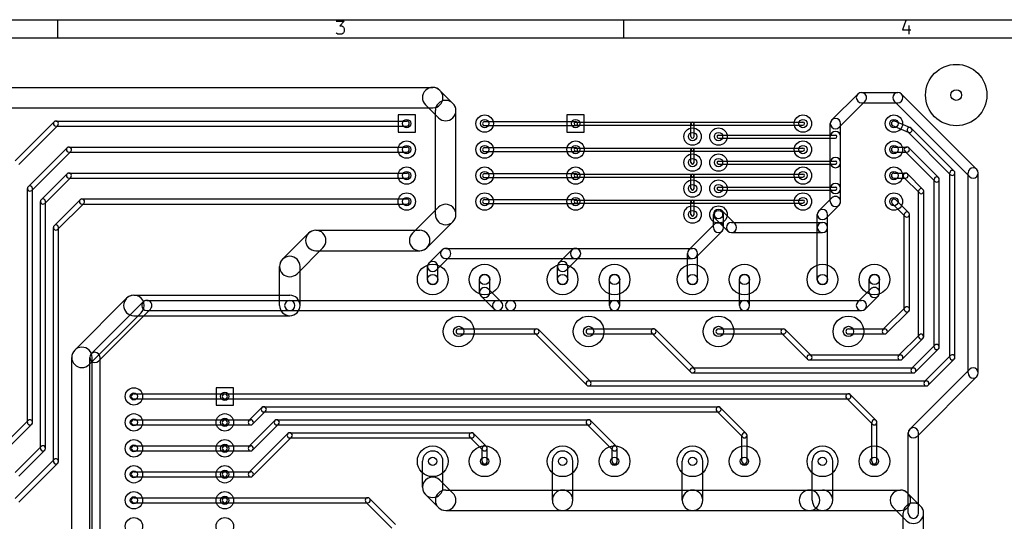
# Model space of a CAD drawing. Extents: x 10 to 287, y -200 to -10.
# Tile 10 of 11: x 117 to 213, y -59 to -10. Entities that reach past the tile are written whole.
import ezdxf

# ---------------------------------------------------------------- set-up
doc = ezdxf.new("R2010")
doc.units = 0
doc.header["$MEASUREMENT"] = 0
doc.layers.add('BLACK', color=250, linetype='CONTINUOUS')
doc.layers.add('WHITE', color=7, linetype='CONTINUOUS')

msp = doc.modelspace()

# ---------------------------------------------------------------- linework, layer by layer
at = {"layer": 'BLACK'}
for p, q in [((10.16, -10.16), (286.842, -10.16)), ((120.802, -10.16), (120.802, -11.938)), ((148.04, -10.293), (148.826, -10.293)), ((148.826, -10.293), (148.403, -10.7769)), ((176.124, -10.16), (176.124, -11.938)), ((203.724, -10.2326), (203.421, -11.1397)), ((148.1, -11.5026), (148.04, -11.4421)), ((148.221, -11.563), (148.1, -11.5026)), ((148.403, -10.7769), (148.584, -10.7769)), ((148.584, -10.7769), (148.705, -10.8373)), ((148.705, -11.5026), (148.584, -11.563)), ((148.705, -10.8373), (148.765, -10.8978)), ((148.765, -11.4421), (148.705, -11.5026)), ((148.765, -10.8978), (148.826, -11.0188)), ((148.826, -11.3211), (148.765, -11.4421)), ((148.826, -11.0188), (148.826, -11.3211)), ((203.421, -11.1397), (204.208, -11.1397)), ((204.026, -10.7164), (204.026, -11.563)), ((11.938, -11.938), (285.064, -11.938)), ((148.584, -11.563), (148.221, -11.563)), ((35.56, -16.78), (157.48, -16.78)), ((158.187, -17.0729), (159.457, -18.3429)), ((199.39, -17.28), (202.946, -17.28)), ((196.496, -19.9664), (199.036, -17.4264)), ((197.204, -20.6736), (199.744, -18.1336)), ((199.39, -18.28), (202.946, -18.28)), ((202.592, -18.1336), (209.958, -25.4996)), ((203.3, -17.4264), (210.666, -24.7924)), ((35.56, -18.78), (157.48, -18.78)), ((156.773, -18.4871), (158.043, -19.7571)), ((157.75, -29.21), (157.75, -19.05)), ((159.75, -29.21), (159.75, -19.05)), ((120.473, -20.1432), (116.663, -23.9532)), ((120.65, -20.07), (154.94, -20.07)), ((155.79, -19.47), (154.09, -19.47)), ((154.09, -19.47), (154.09, -21.17)), ((155.79, -21.17), (155.79, -19.47)), ((162.56, -20.12), (171.45, -20.12)), ((172.3, -19.47), (170.6, -19.47)), ((170.6, -19.47), (170.6, -21.17)), ((171.45, -20.17), (182.88, -20.17)), ((172.3, -21.17), (172.3, -19.47)), ((182.88, -20.17), (193.675, -20.17)), ((204.185, -20.7254), (202.662, -20.0883)), ((120.827, -20.4968), (117.017, -24.3068)), ((120.65, -20.57), (154.94, -20.57)), ((154.09, -21.17), (155.79, -21.17)), ((162.56, -20.52), (171.45, -20.52)), ((170.6, -21.17), (172.3, -21.17)), ((171.45, -20.47), (182.88, -20.47)), ((182.73, -21.59), (182.73, -20.32)), ((182.88, -20.47), (193.675, -20.47)), ((183.03, -21.59), (183.03, -20.32)), ((196.35, -24.13), (196.35, -20.32)), ((197.35, -24.13), (197.35, -20.32)), ((203.992, -21.1867), (202.469, -20.5496)), ((208.103, -25.3228), (203.912, -21.1318)), ((208.457, -24.9692), (204.266, -20.7782)), ((185.42, -21.44), (196.85, -21.44)), ((185.42, -21.74), (196.85, -21.74)), ((196.35, -24.13), (196.35, -21.59)), ((197.35, -24.13), (197.35, -21.59)), ((117.933, -26.4932), (121.743, -22.6832)), ((118.287, -26.8468), (122.097, -23.0368)), ((121.92, -22.61), (154.94, -22.61)), ((162.56, -22.66), (171.45, -22.66)), ((162.56, -23.06), (171.45, -23.06)), ((171.45, -22.71), (182.88, -22.71)), ((171.45, -23.01), (182.88, -23.01)), ((182.73, -24.13), (182.73, -22.86)), ((182.88, -22.71), (193.675, -22.71)), ((182.88, -23.01), (193.675, -23.01)), ((183.03, -24.13), (183.03, -22.86)), ((202.565, -22.61), (203.835, -22.61)), ((203.658, -23.0368), (206.579, -25.9578)), ((204.012, -22.6832), (206.933, -25.6042)), ((121.92, -23.11), (154.94, -23.11)), ((185.42, -23.98), (196.85, -23.98)), ((202.565, -23.11), (203.835, -23.11)), ((185.42, -24.28), (196.85, -24.28)), ((196.35, -26.67), (196.35, -24.13)), ((197.35, -26.67), (197.35, -24.13)), ((121.743, -25.2232), (119.203, -27.7632)), ((122.097, -25.5768), (119.557, -28.1168)), ((121.92, -25.15), (154.94, -25.15)), ((121.92, -25.65), (154.94, -25.65)), ((162.56, -25.2), (171.45, -25.2)), ((162.56, -25.6), (171.45, -25.6)), ((171.45, -25.25), (182.88, -25.25)), ((171.45, -25.55), (182.88, -25.55)), ((182.73, -26.67), (182.73, -25.4)), ((182.88, -25.25), (193.675, -25.25)), ((182.88, -25.55), (193.675, -25.55)), ((183.03, -26.67), (183.03, -25.4)), ((202.565, -25.15), (203.708, -25.15)), ((202.565, -25.65), (203.708, -25.65)), ((205.055, -27.1008), (203.531, -25.5768)), ((205.409, -26.7472), (203.885, -25.2232)), ((206.506, -42.164), (206.506, -25.781)), ((207.006, -42.164), (207.006, -25.781)), ((208.03, -43.18), (208.03, -25.146)), ((208.53, -43.18), (208.53, -25.146)), ((209.812, -44.704), (209.812, -25.146)), ((210.812, -44.704), (210.812, -25.146)), ((117.86, -49.53), (117.86, -26.67)), ((118.36, -49.53), (118.36, -26.67)), ((185.42, -26.52), (196.85, -26.52)), ((185.42, -26.82), (196.85, -26.82)), ((196.35, -27.94), (196.35, -26.67)), ((197.35, -27.94), (197.35, -26.67)), ((204.982, -41.148), (204.982, -26.924)), ((205.482, -41.148), (205.482, -26.924)), ((120.473, -30.3032), (123.013, -27.7632)), ((123.19, -27.69), (154.94, -27.69)), ((162.56, -27.74), (171.45, -27.74)), ((171.45, -27.79), (182.88, -27.79)), ((182.88, -27.79), (193.675, -27.79)), ((195.226, -28.8564), (196.496, -27.5864)), ((204.012, -29.0332), (202.742, -27.7632)), ((119.13, -52.07), (119.13, -27.94)), ((119.63, -52.07), (119.63, -27.94)), ((120.827, -30.6568), (123.367, -28.1168)), ((123.19, -28.19), (154.94, -28.19)), ((158.043, -28.5029), (155.503, -31.0429)), ((162.56, -28.14), (171.45, -28.14)), ((171.45, -28.09), (182.88, -28.09)), ((182.73, -29.21), (182.73, -27.94)), ((182.88, -28.09), (193.675, -28.09)), ((183.03, -29.21), (183.03, -27.94)), ((185.774, -28.8564), (187.044, -30.1264)), ((195.934, -29.5636), (197.204, -28.2936)), ((203.658, -29.3868), (202.388, -28.1168)), ((184.92, -30.48), (184.92, -29.21)), ((185.066, -29.5636), (186.336, -30.8336)), ((185.92, -30.48), (185.92, -29.21)), ((195.08, -30.48), (195.08, -29.21)), ((196.08, -30.48), (196.08, -29.21)), ((203.585, -38.481), (203.585, -29.21)), ((204.085, -38.481), (204.085, -29.21)), ((120.4, -53.34), (120.4, -30.48)), ((120.9, -53.34), (120.9, -30.48)), ((146.05, -30.75), (156.21, -30.75)), ((159.457, -29.9171), (156.917, -32.4571)), ((185.066, -30.1264), (182.526, -32.6664)), ((186.69, -29.98), (195.58, -29.98)), ((195.08, -35.56), (195.08, -30.48)), ((196.08, -35.56), (196.08, -30.48)), ((145.343, -31.0429), (142.803, -33.5829)), ((185.774, -30.8336), (183.234, -33.3736)), ((186.69, -30.98), (195.58, -30.98)), ((146.757, -32.4571), (144.217, -34.9971)), ((157.126, -33.9364), (158.396, -32.6664)), ((158.75, -32.52), (171.45, -32.52)), ((169.826, -33.9364), (171.096, -32.6664)), ((171.45, -32.52), (182.88, -32.52)), ((146.05, -32.75), (156.21, -32.75)), ((157.834, -34.6436), (159.104, -33.3736)), ((158.75, -33.52), (171.45, -33.52)), ((170.534, -34.6436), (171.804, -33.3736)), ((171.45, -33.52), (182.88, -33.52)), ((182.38, -35.56), (182.38, -33.02)), ((183.38, -35.56), (183.38, -33.02)), ((142.51, -38.1), (142.51, -34.29)), ((144.51, -38.1), (144.51, -34.29)), ((156.98, -35.56), (156.98, -34.29)), ((157.98, -35.56), (157.98, -34.29)), ((169.68, -35.56), (169.68, -34.29)), ((170.68, -35.56), (170.68, -34.29)), ((162.06, -36.83), (162.06, -35.56)), ((163.06, -36.83), (163.06, -35.56)), ((174.76, -38.1), (174.76, -35.56)), ((175.76, -38.1), (175.76, -35.56)), ((187.46, -38.1), (187.46, -35.56)), ((188.46, -38.1), (188.46, -35.56)), ((200.16, -36.83), (200.16, -35.56)), ((201.16, -36.83), (201.16, -35.56)), ((162.914, -36.4764), (164.184, -37.7464)), ((199.036, -37.7464), (200.306, -36.4764)), ((122.483, -42.4729), (127.563, -37.3929)), ((128.27, -37.1), (143.51, -37.1)), ((162.206, -37.1836), (163.476, -38.4536)), ((199.744, -38.4536), (201.014, -37.1836)), ((124.106, -42.8264), (129.186, -37.7464)), ((124.814, -43.5336), (129.894, -38.4536)), ((129.54, -37.6), (143.51, -37.6)), ((143.51, -37.6), (165.1, -37.6)), ((163.83, -37.6), (165.1, -37.6)), ((165.1, -37.6), (175.26, -37.6)), ((175.26, -37.6), (187.96, -37.6)), ((187.96, -37.6), (199.39, -37.6)), ((201.499, -40.4632), (203.658, -38.3042)), ((123.897, -43.8871), (128.977, -38.8071)), ((128.27, -39.1), (143.51, -39.1)), ((129.54, -38.6), (143.51, -38.6)), ((143.51, -38.6), (165.1, -38.6)), ((163.83, -38.6), (165.1, -38.6)), ((165.1, -38.6), (175.26, -38.6)), ((175.26, -38.6), (187.96, -38.6)), ((187.96, -38.6), (199.39, -38.6)), ((201.853, -40.8168), (204.012, -38.6578)), ((160.02, -40.39), (167.64, -40.39)), ((172.72, -40.39), (179.07, -40.39)), ((185.42, -40.39), (191.77, -40.39)), ((198.12, -40.39), (201.676, -40.39)), ((160.02, -40.89), (167.64, -40.89)), ((167.463, -40.8168), (172.543, -45.8968)), ((167.817, -40.4632), (172.897, -45.5432)), ((172.72, -40.89), (179.07, -40.89)), ((182.703, -44.6268), (178.893, -40.8168)), ((183.057, -44.2732), (179.247, -40.4632)), ((185.42, -40.89), (191.77, -40.89)), ((191.593, -40.8168), (194.133, -43.3568)), ((191.947, -40.4632), (194.487, -43.0032)), ((198.12, -40.89), (201.676, -40.89)), ((203.023, -43.0032), (205.055, -40.9712)), ((203.377, -43.3568), (205.409, -41.3248)), ((206.579, -41.9872), (204.293, -44.2732)), ((206.933, -42.3408), (204.647, -44.6268)), ((122.19, -67.31), (122.19, -43.18)), ((123.96, -67.31), (123.96, -43.18)), ((124.19, -67.31), (124.19, -43.18)), ((124.96, -67.31), (124.96, -43.18)), ((194.31, -42.93), (203.2, -42.93)), ((205.563, -45.5432), (208.103, -43.0032)), ((182.88, -44.2), (204.47, -44.2)), ((194.31, -43.43), (203.2, -43.43)), ((205.917, -45.8968), (208.457, -43.3568)), ((182.88, -44.7), (204.47, -44.7)), ((209.958, -44.3504), (204.116, -50.1924)), ((210.666, -45.0576), (204.824, -50.8996)), ((138.01, -46.14), (136.31, -46.14)), ((136.31, -46.14), (136.31, -47.84)), ((138.01, -47.84), (138.01, -46.14)), ((172.72, -45.47), (205.74, -45.47)), ((172.72, -45.97), (205.74, -45.97)), ((128.27, -46.74), (137.16, -46.74)), ((137.16, -46.74), (198.12, -46.74)), ((200.837, -49.3532), (198.297, -46.8132)), ((128.27, -47.24), (137.16, -47.24)), ((136.31, -47.84), (138.01, -47.84)), ((137.16, -47.24), (198.12, -47.24)), ((140.793, -48.0832), (139.523, -49.3532)), ((140.97, -48.01), (185.42, -48.01)), ((188.137, -50.6232), (185.597, -48.0832)), ((200.483, -49.7068), (197.943, -47.1668)), ((141.147, -48.4368), (139.877, -49.7068)), ((140.97, -48.51), (185.42, -48.51)), ((187.783, -50.9768), (185.243, -48.4368)), ((115.393, -51.8932), (117.933, -49.3532)), ((115.747, -52.2468), (118.287, -49.7068)), ((128.27, -49.28), (137.16, -49.28)), ((128.27, -49.78), (137.16, -49.78)), ((137.16, -49.28), (139.7, -49.28)), ((137.16, -49.78), (139.7, -49.78)), ((142.063, -49.3532), (139.523, -51.8932)), ((142.417, -49.7068), (139.877, -52.2468)), ((142.24, -49.28), (172.72, -49.28)), ((142.24, -49.78), (172.72, -49.78)), ((175.083, -52.2468), (172.543, -49.7068)), ((175.437, -51.8932), (172.897, -49.3532)), ((200.41, -53.34), (200.41, -49.53)), ((200.91, -53.34), (200.91, -49.53)), ((143.333, -50.6232), (139.523, -54.4332)), ((143.687, -50.9768), (139.877, -54.7868)), ((143.51, -50.55), (161.29, -50.55)), ((162.383, -52.2468), (161.113, -50.9768)), ((162.737, -51.8932), (161.467, -50.6232)), ((187.71, -53.34), (187.71, -50.8)), ((188.21, -53.34), (188.21, -50.8)), ((203.97, -58.42), (203.97, -50.546)), ((204.97, -58.42), (204.97, -50.546)), ((119.203, -51.8932), (116.663, -54.4332)), ((128.27, -51.82), (137.16, -51.82)), ((137.16, -51.82), (139.7, -51.82)), ((143.51, -51.05), (161.29, -51.05)), ((119.557, -52.2468), (117.017, -54.7868)), ((128.27, -52.32), (137.16, -52.32)), ((137.16, -52.32), (139.7, -52.32)), ((162.31, -53.34), (162.31, -52.07)), ((162.81, -53.34), (162.81, -52.07)), ((175.01, -53.34), (175.01, -52.07)), ((175.51, -53.34), (175.51, -52.07)), ((116.663, -56.9732), (120.473, -53.1632)), ((117.017, -57.3268), (120.827, -53.5168)), ((156.48, -55.88), (156.48, -53.34)), ((158.48, -55.88), (158.48, -53.34)), ((169.18, -57.15), (169.18, -53.34)), ((171.18, -57.15), (171.18, -53.34)), ((181.88, -57.15), (181.88, -53.34)), ((183.88, -57.15), (183.88, -53.34)), ((194.58, -57.15), (194.58, -53.34)), ((196.58, -57.15), (196.58, -53.34)), ((128.27, -54.36), (137.16, -54.36)), ((128.27, -54.86), (137.16, -54.86)), ((137.16, -54.36), (139.7, -54.36)), ((137.16, -54.86), (139.7, -54.86)), ((159.457, -56.4429), (158.187, -55.1729)), ((158.043, -57.8571), (156.773, -56.5871)), ((158.75, -56.15), (170.18, -56.15)), ((170.18, -56.15), (182.88, -56.15)), ((182.88, -56.15), (194.31, -56.15)), ((194.31, -56.15), (203.2, -56.15)), ((194.31, -56.15), (195.58, -56.15)), ((205.177, -57.7129), (203.907, -56.4429)), ((128.27, -56.9), (137.16, -56.9)), ((128.27, -57.4), (137.16, -57.4)), ((137.16, -56.9), (151.13, -56.9)), ((137.16, -57.4), (151.13, -57.4)), ((150.953, -57.3268), (153.493, -59.8668)), ((151.307, -56.9732), (153.847, -59.5132)), ((158.75, -58.15), (170.18, -58.15)), ((170.18, -58.15), (182.88, -58.15)), ((182.88, -58.15), (194.31, -58.15)), ((194.31, -58.15), (203.2, -58.15)), ((194.31, -58.15), (195.58, -58.15)), ((203.763, -59.1271), (202.493, -57.8571)), ((203.47, -90.17), (203.47, -58.42)), ((205.47, -90.17), (205.47, -58.42))]:
    msp.add_line(p, q, dxfattribs=at)
for centre, radius in [((208.661, -17.526), 3), ((162.56, -20.32), 0.85), ((193.675, -20.32), 0.85), ((202.565, -20.32), 0.85), ((182.88, -21.59), 0.85), ((185.42, -21.59), 0.85), ((154.94, -22.86), 0.85), ((162.56, -22.86), 0.85), ((171.45, -22.86), 0.85), ((193.675, -22.86), 0.85), ((202.565, -22.86), 0.85), ((182.88, -24.13), 0.85), ((185.42, -24.13), 0.85), ((154.94, -25.4), 0.85), ((162.56, -25.4), 0.85), ((171.45, -25.4), 0.85), ((193.675, -25.4), 0.85), ((202.565, -25.4), 0.85), ((182.88, -26.67), 0.85), ((185.42, -26.67), 0.85), ((154.94, -27.94), 0.85), ((162.56, -27.94), 0.85), ((171.45, -27.94), 0.85), ((193.675, -27.94), 0.85), ((202.565, -27.94), 0.85), ((182.88, -29.21), 0.85), ((185.42, -29.21), 0.85), ((157.48, -35.56), 1.5), ((162.56, -35.56), 1.5), ((170.18, -35.56), 1.5), ((175.26, -35.56), 1.5), ((182.88, -35.56), 1.5), ((187.96, -35.56), 1.5), ((195.58, -35.56), 1.5), ((200.66, -35.56), 1.5), ((160.02, -40.64), 1.5), ((172.72, -40.64), 1.5), ((185.42, -40.64), 1.5), ((198.12, -40.64), 1.5), ((128.27, -46.99), 0.85), ((128.27, -49.53), 0.85), ((137.16, -49.53), 0.85), ((128.27, -52.07), 0.85), ((137.16, -52.07), 0.85), ((157.48, -53.34), 1.5), ((162.56, -53.34), 1.5), ((170.18, -53.34), 1.5), ((175.26, -53.34), 1.5), ((182.88, -53.34), 1.5), ((187.96, -53.34), 1.5), ((195.58, -53.34), 1.5), ((200.66, -53.34), 1.5), ((128.27, -54.61), 0.85), ((137.16, -54.61), 0.85), ((128.27, -57.15), 0.85), ((137.16, -57.15), 0.85), ((128.27, -59.69), 0.85), ((137.16, -59.69), 0.85)]:
    msp.add_circle(centre, radius, dxfattribs=at)
for centre, radius, start, end in [((157.48, -17.78), 1, 45, 225), ((157.48, -17.78), 1, 270, 450), ((199.39, -17.78), 0.5, 90, 270), ((199.39, -17.78), 0.5, 315, 495), ((202.946, -17.78), 0.5, 45, 225), ((202.946, -17.78), 0.5, 270, 450), ((158.75, -19.05), 1, 360, 540), ((158.75, -19.05), 1, 225, 405), ((120.65, -20.32), 0.25, 90, 270), ((120.65, -20.32), 0.25, -45, 135), ((154.94, -20.32), 0.25, 270, 450), ((162.56, -20.32), 0.2, 90, 270), ((171.45, -20.32), 0.15, 90, 270), ((171.45, -20.32), 0.2, 270, 450), ((182.88, -20.32), 0.15, 360, 540), ((182.88, -20.32), 0.15, 90, 270), ((182.88, -20.32), 0.15, 270, 450), ((193.675, -20.32), 0.15, 270, 450), ((196.85, -20.32), 0.5, 360, 540), ((196.85, -20.32), 0.5, 135, 315), ((202.565, -20.3189), 0.25, 427.3, 607.3), ((196.85, -21.59), 0.5, 360, 540), ((204.089, -20.955), 0.25, 405, 585), ((204.089, -20.9561), 0.25, 247.3, 427.3), ((182.88, -21.59), 0.15, 180, 360), ((185.42, -21.59), 0.15, 90, 270), ((196.85, -21.59), 0.15, 270, 450), ((121.92, -22.86), 0.25, 90, 270), ((121.92, -22.86), 0.25, 315, 495), ((154.94, -22.86), 0.25, 270, 450), ((162.56, -22.86), 0.2, 90, 270), ((171.45, -22.86), 0.15, 90, 270), ((171.45, -22.86), 0.2, 270, 450), ((182.88, -22.86), 0.15, 360, 540), ((182.88, -22.86), 0.15, 90, 270), ((182.88, -22.86), 0.15, 270, 450), ((193.675, -22.86), 0.15, 270, 450), ((202.565, -22.86), 0.25, 90, 270), ((203.835, -22.86), 0.25, 45, 225), ((203.835, -22.86), 0.25, 270, 450), ((185.42, -24.13), 0.15, 90, 270), ((196.85, -24.13), 0.5, 360, 540), ((196.85, -24.13), 0.15, 270, 450), ((182.88, -24.13), 0.15, 180, 360), ((196.85, -24.13), 0.5, 180, 360), ((196.85, -24.13), 0.5, 180, 360), ((208.28, -25.146), 0.25, 360, 540), ((208.28, -25.146), 0.25, 225, 405), ((210.312, -25.146), 0.5, 360, 540), ((210.312, -25.146), 0.5, 225, 405), ((121.92, -25.4), 0.25, 90, 270), ((121.92, -25.4), 0.25, -45, 135), ((154.94, -25.4), 0.25, 270, 450), ((162.56, -25.4), 0.2, 90, 270), ((171.45, -25.4), 0.15, 90, 270), ((171.45, -25.4), 0.2, 270, 450), ((182.88, -25.4), 0.15, 360, 540), ((182.88, -25.4), 0.15, 90, 270), ((182.88, -25.4), 0.15, 270, 450), ((193.675, -25.4), 0.15, 270, 450), ((202.565, -25.4), 0.25, 90, 270), ((203.708, -25.4), 0.25, 405, 585), ((203.708, -25.4), 0.25, 270, 450), ((206.756, -25.781), 0.25, 360, 540), ((206.756, -25.781), 0.25, 225, 405), ((118.11, -26.67), 0.25, 360, 540), ((118.11, -26.67), 0.25, 135, 315), ((182.88, -26.67), 0.15, 180, 360), ((185.42, -26.67), 0.15, 90, 270), ((196.85, -26.67), 0.5, 360, 540), ((196.85, -26.67), 0.5, 180, 360), ((196.85, -26.67), 0.15, 270, 450), ((205.232, -26.924), 0.25, 360, 540), ((205.232, -26.924), 0.25, 225, 405), ((119.38, -27.94), 0.25, 360, 540), ((119.38, -27.94), 0.25, 135, 315), ((123.19, -27.94), 0.25, 90, 270), ((123.19, -27.94), 0.25, 315, 495), ((154.94, -27.94), 0.25, 270, 450), ((162.56, -27.94), 0.2, 90, 270), ((171.45, -27.94), 0.15, 90, 270), ((171.45, -27.94), 0.2, 270, 450), ((182.88, -27.94), 0.15, 360, 540), ((182.88, -27.94), 0.15, 90, 270), ((182.88, -27.94), 0.15, 270, 450), ((193.675, -27.94), 0.15, 270, 450), ((196.85, -27.94), 0.5, 315, 495), ((202.565, -27.94), 0.25, 405, 585), ((158.75, -29.21), 1, -45, 135), ((185.42, -29.21), 0.5, 45, 225), ((185.42, -29.21), 0.5, 360, 540), ((195.58, -29.21), 0.5, 360, 540), ((195.58, -29.21), 0.5, 135, 315), ((196.85, -27.94), 0.5, 180, 360), ((158.75, -29.21), 1, 180, 360), ((182.88, -29.21), 0.15, 180, 360), ((203.835, -29.21), 0.25, 360, 540), ((203.835, -29.21), 0.25, 225, 405), ((120.65, -30.48), 0.25, 360, 540), ((120.65, -30.48), 0.25, 135, 315), ((146.05, -31.75), 1, 90, 270), ((146.05, -31.75), 1, -45, 135), ((156.21, -31.75), 1, 270, 450), ((185.42, -30.48), 0.5, 180, 360), ((185.42, -30.48), 0.5, -45, 135), ((186.69, -30.48), 0.5, 90, 270), ((186.69, -30.48), 0.5, 225, 405), ((195.58, -30.48), 0.5, 360, 540), ((195.58, -30.48), 0.5, 180, 360), ((195.58, -30.48), 0.5, 270, 450), ((156.21, -31.75), 1, 135, 315), ((158.75, -33.02), 0.5, 90, 270), ((158.75, -33.02), 0.5, 315, 495), ((171.45, -33.02), 0.5, 90, 270), ((171.45, -33.02), 0.5, 315, 495), ((171.45, -33.02), 0.5, 270, 450), ((182.88, -33.02), 0.5, 360, 540), ((182.88, -33.02), 0.5, 135, 315), ((182.88, -33.02), 0.5, 270, 450), ((143.51, -34.29), 1, 360, 540), ((143.51, -34.29), 1, 135, 315), ((157.48, -34.29), 0.5, 360, 540), ((157.48, -34.29), 0.5, 135, 315), ((170.18, -34.29), 0.5, 360, 540), ((170.18, -34.29), 0.5, 135, 315), ((157.48, -35.56), 0.5, 180, 360), ((162.56, -35.56), 0.5, 360, 540), ((170.18, -35.56), 0.5, 180, 360), ((175.26, -35.56), 0.5, 360, 540), ((182.88, -35.56), 0.5, 180, 360), ((187.96, -35.56), 0.5, 360, 540), ((195.58, -35.56), 0.5, 180, 360), ((200.66, -35.56), 0.5, 360, 540), ((162.56, -36.83), 0.5, 45, 225), ((200.66, -36.83), 0.5, 315, 495), ((128.27, -38.1), 1, 90, 270), ((128.27, -38.1), 1, 315, 495), ((143.51, -38.1), 1, 270, 450), ((162.56, -36.83), 0.5, 180, 360), ((200.66, -36.83), 0.5, 180, 360), ((129.54, -38.1), 0.5, 90, 270), ((129.54, -38.1), 0.5, 315, 495), ((143.51, -38.1), 1, 180, 360), ((143.51, -38.1), 0.5, 90, 270), ((143.51, -38.1), 0.5, 270, 450), ((163.83, -38.1), 0.5, 90, 270), ((163.83, -38.1), 0.5, 225, 405), ((165.1, -38.1), 0.5, 90, 270), ((165.1, -38.1), 0.5, 270, 450), ((165.1, -38.1), 0.5, 270, 450), ((175.26, -38.1), 0.5, 90, 270), ((175.26, -38.1), 0.5, 180, 360), ((175.26, -38.1), 0.5, 270, 450), ((187.96, -38.1), 0.5, 90, 270), ((187.96, -38.1), 0.5, 180, 360), ((187.96, -38.1), 0.5, 270, 450), ((199.39, -38.1), 0.5, 135, 315), ((199.39, -38.1), 0.5, 270, 450), ((203.835, -38.481), 0.25, 180, 360), ((203.835, -38.481), 0.25, 315, 495), ((160.02, -40.64), 0.25, 90, 270), ((167.64, -40.64), 0.25, 45, 225), ((167.64, -40.64), 0.25, 270, 450), ((172.72, -40.64), 0.25, 90, 270), ((179.07, -40.64), 0.25, 405, 585), ((179.07, -40.64), 0.25, 270, 450), ((185.42, -40.64), 0.25, 90, 270), ((191.77, -40.64), 0.25, 45, 225), ((191.77, -40.64), 0.25, 270, 450), ((198.12, -40.64), 0.25, 90, 270), ((201.676, -40.64), 0.25, 270, 450), ((201.676, -40.64), 0.25, 135, 315), ((205.232, -41.148), 0.25, 180, 360), ((205.232, -41.148), 0.25, 315, 495), ((123.19, -43.18), 1, 360, 540), ((206.756, -42.164), 0.25, 180, 360), ((206.756, -42.164), 0.25, -45, 135), ((123.19, -43.18), 1, 135, 315), ((124.46, -43.18), 0.5, 360, 540), ((124.46, -43.18), 0.5, 135, 315), ((194.31, -43.18), 0.25, 90, 270), ((194.31, -43.18), 0.25, 225, 405), ((203.2, -43.18), 0.25, 135, 315), ((203.2, -43.18), 0.25, 270, 450), ((208.28, -43.18), 0.25, 180, 360), ((208.28, -43.18), 0.25, 315, 495), ((182.88, -44.45), 0.25, 90, 270), ((182.88, -44.45), 0.25, 225, 405), ((204.47, -44.45), 0.25, 135, 315), ((204.47, -44.45), 0.25, 270, 450), ((210.312, -44.704), 0.5, -45, 135), ((210.312, -44.704), 0.5, 180, 360), ((172.72, -45.72), 0.25, 90, 270), ((172.72, -45.72), 0.25, 225, 405), ((205.74, -45.72), 0.25, 135, 315), ((205.74, -45.72), 0.25, 270, 450), ((128.27, -46.99), 0.25, 90, 270), ((137.16, -46.99), 0.25, 90, 270), ((137.16, -46.99), 0.25, 270, 450), ((198.12, -46.99), 0.25, 405, 585), ((198.12, -46.99), 0.25, 270, 450), ((140.97, -48.26), 0.25, 90, 270), ((140.97, -48.26), 0.25, -45, 135), ((185.42, -48.26), 0.25, 405, 585), ((185.42, -48.26), 0.25, 270, 450), ((118.11, -49.53), 0.25, 180, 360), ((118.11, -49.53), 0.25, 315, 495), ((128.27, -49.53), 0.25, 90, 270), ((137.16, -49.53), 0.25, 90, 270), ((137.16, -49.53), 0.25, 270, 450), ((139.7, -49.53), 0.25, 135, 315), ((139.7, -49.53), 0.25, 270, 450), ((142.24, -49.53), 0.25, 90, 270), ((142.24, -49.53), 0.25, -45, 135), ((172.72, -49.53), 0.25, 405, 585), ((172.72, -49.53), 0.25, 270, 450), ((200.66, -49.53), 0.25, 360, 540), ((200.66, -49.53), 0.25, 225, 405), ((204.47, -50.546), 0.5, 360, 540), ((143.51, -50.8), 0.25, 90, 270), ((143.51, -50.8), 0.25, -45, 135), ((161.29, -50.8), 0.25, 405, 585), ((161.29, -50.8), 0.25, 270, 450), ((187.96, -50.8), 0.25, 360, 540), ((187.96, -50.8), 0.25, 225, 405), ((204.47, -50.546), 0.5, 135, 315), ((119.38, -52.07), 0.25, -45, 135), ((128.27, -52.07), 0.25, 90, 270), ((137.16, -52.07), 0.25, 90, 270), ((137.16, -52.07), 0.25, 270, 450), ((139.7, -52.07), 0.25, 135, 315), ((139.7, -52.07), 0.25, 270, 450), ((162.56, -52.07), 0.25, 360, 540), ((162.56, -52.07), 0.25, 225, 405), ((175.26, -52.07), 0.25, 360, 540), ((175.26, -52.07), 0.25, 225, 405), ((119.38, -52.07), 0.25, 180, 360), ((157.48, -53.34), 1, 360, 540), ((170.18, -53.34), 1, 360, 540), ((182.88, -53.34), 1, 360, 540), ((195.58, -53.34), 1, 360, 540), ((120.65, -53.34), 0.25, 180, 360), ((120.65, -53.34), 0.25, 315, 495), ((162.56, -53.34), 0.25, 180, 360), ((175.26, -53.34), 0.25, 180, 360), ((187.96, -53.34), 0.25, 180, 360), ((200.66, -53.34), 0.25, 180, 360), ((128.27, -54.61), 0.25, 90, 270), ((137.16, -54.61), 0.25, 90, 270), ((137.16, -54.61), 0.25, 270, 450), ((139.7, -54.61), 0.25, 135, 315), ((139.7, -54.61), 0.25, 270, 450), ((157.48, -55.88), 1, 405, 585), ((157.48, -55.88), 1, 180, 360), ((158.75, -57.15), 1, 90, 270), ((158.75, -57.15), 1, 225, 405), ((170.18, -57.15), 1, 90, 270), ((170.18, -57.15), 1, 270, 450), ((182.88, -57.15), 1, 90, 270), ((182.88, -57.15), 1, 270, 450), ((194.31, -57.15), 1, 90, 270), ((194.31, -57.15), 1, 90, 270), ((194.31, -57.15), 1, 270, 450), ((195.58, -57.15), 1, 270, 450), ((203.2, -57.15), 1, 405, 585), ((203.2, -57.15), 1, 270, 450), ((128.27, -57.15), 0.25, 90, 270), ((137.16, -57.15), 0.25, 90, 270), ((137.16, -57.15), 0.25, 270, 450), ((151.13, -57.15), 0.25, 45, 225), ((151.13, -57.15), 0.25, 270, 450), ((170.18, -57.15), 1, 180, 360), ((182.88, -57.15), 1, 180, 360), ((195.58, -57.15), 1, 180, 360), ((204.47, -58.42), 1, 360, 540), ((204.47, -58.42), 1, 225, 405), ((204.47, -58.42), 0.5, 180, 360)]:
    msp.add_arc(centre, radius, start, end, dxfattribs=at)
at = {"layer": 'WHITE'}
for centre, radius in [((208.661, -17.526), 0.524), ((154.94, -20.32), 0.4065), ((162.56, -20.32), 0.4065), ((171.45, -20.32), 0.4065), ((193.675, -20.32), 0.4065), ((202.565, -20.32), 0.4065), ((182.88, -21.59), 0.4065), ((185.42, -21.59), 0.4065), ((154.94, -22.86), 0.4065), ((162.56, -22.86), 0.4065), ((171.45, -22.86), 0.4065), ((193.675, -22.86), 0.4065), ((202.565, -22.86), 0.4065), ((182.88, -24.13), 0.4065), ((185.42, -24.13), 0.4065), ((154.94, -25.4), 0.4065), ((162.56, -25.4), 0.4065), ((171.45, -25.4), 0.4065), ((193.675, -25.4), 0.4065), ((202.565, -25.4), 0.4065), ((182.88, -26.67), 0.4065), ((185.42, -26.67), 0.4065), ((154.94, -27.94), 0.4065), ((162.56, -27.94), 0.4065), ((171.45, -27.94), 0.4065), ((193.675, -27.94), 0.4065), ((202.565, -27.94), 0.4065), ((182.88, -29.21), 0.4065), ((185.42, -29.21), 0.4065), ((157.48, -35.56), 0.5), ((162.56, -35.56), 0.5), ((170.18, -35.56), 0.5), ((175.26, -35.56), 0.5), ((182.88, -35.56), 0.5), ((187.96, -35.56), 0.5), ((195.58, -35.56), 0.5), ((200.66, -35.56), 0.5), ((160.02, -40.64), 0.5), ((172.72, -40.64), 0.5), ((185.42, -40.64), 0.5), ((198.12, -40.64), 0.5), ((128.27, -46.99), 0.35), ((137.16, -46.99), 0.4065), ((128.27, -49.53), 0.35), ((137.16, -49.53), 0.4065), ((128.27, -52.07), 0.35), ((137.16, -52.07), 0.4065), ((157.48, -53.34), 0.4065), ((162.56, -53.34), 0.4065), ((170.18, -53.34), 0.4065), ((175.26, -53.34), 0.4065), ((182.88, -53.34), 0.4065), ((187.96, -53.34), 0.4065), ((195.58, -53.34), 0.4065), ((200.66, -53.34), 0.4065), ((128.27, -54.61), 0.35), ((137.16, -54.61), 0.4065), ((137.16, -57.15), 0.4065), ((128.27, -57.15), 0.35)]:
    msp.add_circle(centre, radius, dxfattribs=at)

doc.saveas('drawing.dxf')
